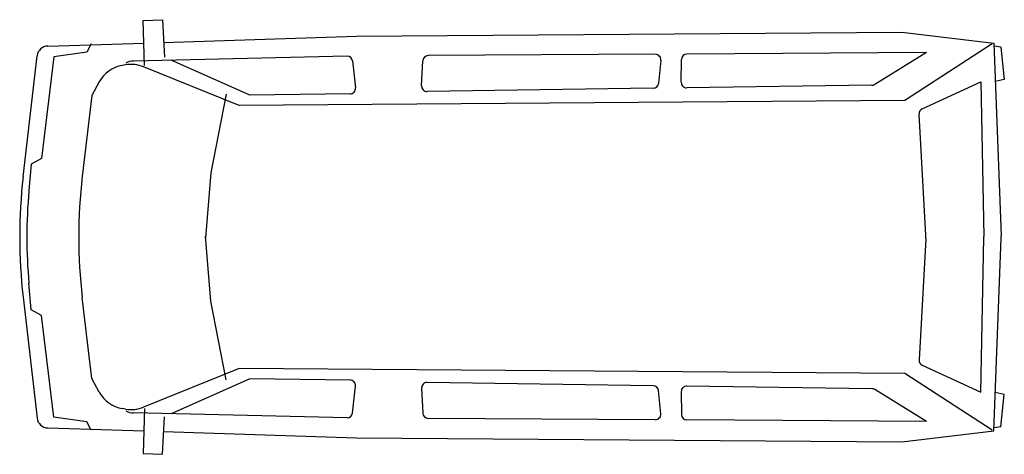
# Model space of a CAD drawing. Extents: x -0.02 to 4.52, y 0 to 2.
import ezdxf

# ---------------------------------------------------------------- set-up
doc = ezdxf.new("R2010")
doc.units = 0
doc.header["$MEASUREMENT"] = 0
doc.layers.get('0').update_dxf_attribs({"color": 1, "linetype": 'CONTINUOUS'})

msp = doc.modelspace()

# ---------------------------------------------------------------- linework, layer by layer
for p, q in [((0.5519, 2.0005), (0.6413, 2.0036)), ((0.5592, 1.793), (0.5519, 2.0005)), ((0.6413, 2.0036), (0.6505, 1.8307)), ((0.6468, 1.8989), (1.5344, 1.927)), ((1.5344, 1.927), (4.0456, 1.9463)), ((4.0456, 1.9463), (4.4699, 1.8955)), ((0.1128, 1.882), (0.5556, 1.896)), ((0.3134, 1.893), (0.2933, 1.8532)), ((4.4629, 1.892), (4.0609, 1.631)), ((4.4699, 1.8955), (4.5041, 1.0077)), ((4.5024, 1.8764), (4.4717, 1.8816)), ((4.5024, 1.8764), (4.5183, 1.7272)), ((-0.0001, 1.2788), (0.0645, 1.8375)), ((0.1418, 1.8331), (0.0839, 1.3643)), ((0.2933, 1.8532), (0.1418, 1.8331)), ((1.4916, 1.8357), (0.5073, 1.8129)), ((1.0431, 1.656), (0.6813, 1.817)), ((1.8348, 1.699), (1.8398, 1.814)), ((2.911, 1.8443), (1.8647, 1.838)), ((2.9361, 1.8168), (2.9262, 1.7102)), ((3.0305, 1.7149), (3.0316, 1.8203)), ((4.1593, 1.8517), (3.0565, 1.8451)), ((4.1593, 1.8517), (3.9215, 1.7052)), ((0.4716, 1.7953), (0.4563, 1.7926)), ((0.9946, 1.608), (0.554, 1.7865)), ((1.5167, 1.8133), (1.5299, 1.689)), ((4.5183, 1.7272), (4.4767, 1.718)), ((0.3504, 1.7172), (0.3158, 1.6547)), ((2.9016, 1.6874), (1.8603, 1.6728)), ((3.9087, 1.7015), (3.0559, 1.6895)), ((4.1406, 1.5928), (4.4102, 1.7174)), ((4.4102, 1.7174), (4.4243, 1.0049)), ((0.3158, 1.6547), (0.2722, 1.2808)), ((0.9353, 1.6608), (0.8649, 1.2977)), ((1.5053, 1.6612), (1.0431, 1.656)), ((4.0609, 1.631), (0.9946, 1.608)), ((4.1574, 1.0104), (4.126, 1.5686)), ((0.0839, 1.3643), (0.0372, 1.3371)), ((0.0372, 1.3371), (0.0264, 1.2155)), ((0.8649, 1.2977), (0.839, 0.9979)), ((0.8649, 0.7061), (0.839, 1.0059)), ((4.4102, 0.2864), (4.4243, 0.9989)), ((4.1574, 0.9935), (4.126, 0.4352)), ((4.4699, 0.1083), (4.5041, 0.9961)), ((0.0372, 0.6668), (0.0264, 0.7884)), ((-0.0001, 0.7251), (0.0645, 0.1663)), ((0.3158, 0.3492), (0.2722, 0.7231)), ((0.9353, 0.3431), (0.8649, 0.7061)), ((0.0839, 0.6396), (0.0372, 0.6668)), ((0.1418, 0.1708), (0.0839, 0.6396)), ((4.1406, 0.411), (4.4102, 0.2864)), ((0.9946, 0.3959), (0.554, 0.2173)), ((4.0609, 0.3729), (0.9946, 0.3959)), ((4.4629, 0.1118), (4.0609, 0.3729)), ((0.3504, 0.2866), (0.3158, 0.3492)), ((1.0431, 0.3479), (0.6813, 0.1869)), ((1.5053, 0.3426), (1.0431, 0.3479)), ((2.9016, 0.3165), (1.8603, 0.3311)), ((1.5167, 0.1906), (1.5299, 0.3149)), ((1.8348, 0.3049), (1.8398, 0.1899)), ((2.9361, 0.187), (2.9262, 0.2937)), ((3.0305, 0.2889), (3.0316, 0.1836)), ((3.9087, 0.3024), (3.0559, 0.3143)), ((4.1593, 0.1521), (3.9215, 0.2986)), ((4.5183, 0.2767), (4.4767, 0.2859)), ((4.5024, 0.1274), (4.5183, 0.2767)), ((0.4716, 0.2086), (0.4563, 0.2112)), ((1.4916, 0.1681), (0.5073, 0.1909)), ((0.5592, 0.2109), (0.5519, 0.0033)), ((0.2933, 0.1507), (0.1418, 0.1708)), ((0.3134, 0.1109), (0.2933, 0.1507)), ((0.6413, 0.0002), (0.6505, 0.1731)), ((2.911, 0.1596), (1.8647, 0.1659)), ((4.1593, 0.1521), (3.0565, 0.1587)), ((0.1128, 0.1219), (0.5556, 0.1079)), ((0.6468, 0.105), (1.5344, 0.0768)), ((4.0456, 0.0575), (4.4699, 0.1083)), ((4.5024, 0.1274), (4.4717, 0.1222)), ((1.5344, 0.0768), (4.0456, 0.0575)), ((0.5519, 0.0033), (0.6413, 0.0002))]:
    msp.add_line(p, q)
for centre, radius, start, end in [((0.1144, 1.8318), 0.0502, 91.8164, 173.4043), ((1.4918, 1.8106), 0.0251, 6.0612, 90.3434), ((1.8649, 1.8129), 0.0251, 90.3434, 177.5285), ((2.9111, 1.8191), 0.0251, 354.6952, 90.3434), ((3.0567, 1.82), 0.0251, 90.3434, 179.4021), ((0.4822, 1.6442), 0.1506, 99.8923, 151.0161), ((0.4975, 1.6469), 0.1506, 67.9422, 99.8923), ((0.5091, 1.7376), 0.0753, 91.328, 118.506), ((1.505, 1.6863), 0.0251, 270.6505, 6.0612), ((1.8599, 1.6979), 0.0251, 177.5285, 270.8029), ((2.9012, 1.7125), 0.0251, 270.8029, 354.6952), ((3.0556, 1.7146), 0.0251, 179.4021, 270.8029), ((3.9083, 1.7266), 0.0251, 270.8029, 301.6421), ((4.1511, 1.57), 0.0251, 114.8035, 183.2131), ((2.3943, 1.0019), 2.4104, 173.4043, 186.5957), ((2.6664, 1.0019), 2.4104, 173.3562, 186.6438), ((2.4273, 1.0019), 2.4104, 174.9171, 185.0829), ((4.007, 1.0019), 0.1506, 356.7869, 3.2131), ((4.2737, 1.0019), 0.1506, 358.8622, 1.1378), ((4.3536, 1.0019), 0.1506, 357.7943, 2.2057), ((4.1511, 0.4338), 0.0251, 176.7869, 245.1965), ((1.505, 0.3175), 0.0251, 353.9388, 89.3495), ((1.8599, 0.306), 0.0251, 89.1971, 182.4715), ((0.4822, 0.3596), 0.1506, 208.9839, 260.1077), ((2.9012, 0.2914), 0.0251, 5.3048, 89.1971), ((3.0556, 0.2892), 0.0251, 89.1971, 180.5979), ((3.9083, 0.2773), 0.0251, 58.3579, 89.1971), ((0.4975, 0.357), 0.1506, 260.1077, 292.0578), ((0.5091, 0.2662), 0.0753, 241.494, 268.672), ((1.4918, 0.1932), 0.0251, 269.6566, 353.9388), ((1.8649, 0.191), 0.0251, 182.4715, 269.6566), ((2.9111, 0.1847), 0.0251, 269.6566, 5.3048), ((3.0567, 0.1838), 0.0251, 180.5979, 269.6566), ((0.1144, 0.1721), 0.0502, 186.5957, 268.1836)]:
    msp.add_arc(centre, radius, start, end)

doc.saveas('drawing.dxf')
